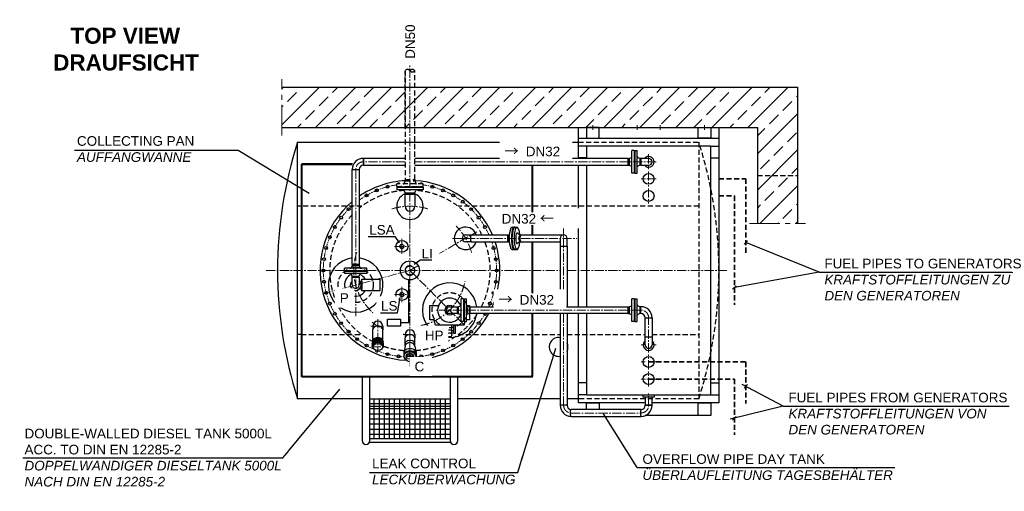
# Model space of a CAD drawing. Header units: millimetres. Extents: x -1994 to 34849, y -5138 to 8304.
# Tile 7 of 19: x -1879 to 4256, y 714 to 3653. Entities that reach past the tile are written whole.
import ezdxf

# ---------------------------------------------------------------- set-up
doc = ezdxf.new("R2010")
doc.units = ezdxf.units.MM
doc.linetypes.add('HIDDEN', pattern=[9.525, 6.35, -3.175])
doc.linetypes.add('MITTE2', pattern=[28.575, 19.05, -3.175, 3.175, -3.175])
doc.styles.add('LBB3.5M1000', font='isocp.shx', dxfattribs={"height": 3.5})

msp = doc.modelspace()

# ---------------------------------------------------------------- hatches: boundary and pattern name
h = msp.add_hatch(color=256)
h.dxf.hatch_style = 1
h.paths.add_polyline_path([(-120.39852, 2755.12532), (-125.39852, 2750.12538), (-120.39852, 2750.12538)])
h = msp.add_hatch(color=256)
h.dxf.hatch_style = 1
h.paths.add_polyline_path([(-115.39862, 2750.12532), (-120.39852, 2750.12532), (-120.39852, 2745.12538)])
h = msp.add_hatch(color=256)
h.dxf.hatch_style = 1
h.paths.add_polyline_path([(-120.39852, 1430.12538), (-125.39852, 1430.12538), (-120.39852, 1425.12538)])
h = msp.add_hatch(color=256)
h.dxf.hatch_style = 1
h.paths.add_polyline_path([(-120.39852, 1435.12538), (-120.39852, 1430.12538), (-115.39852, 1430.12538)])
h = msp.add_hatch(color=256)
h.dxf.hatch_style = 1
h.paths.add_polyline_path([(1310.73513, 1435.12538), (1310.73513, 1430.12538), (1305.73513, 1430.12538)])
h = msp.add_hatch(color=256)
h.dxf.hatch_style = 1
h.paths.add_polyline_path([(1310.73513, 1430.12538), (1315.73513, 1430.12538), (1310.73513, 1425.12538)])
h = msp.add_hatch()
h.set_pattern_fill('NET', color=256, scale=10)
h.set_pattern_definition([(0, (552.1, 1165.125), (0, 31.75), []), (90, (552.1, 1165.125), (-31.75, 2e-15), [])])
h.paths.add_polyline_path([(302.1015, 1290.12539), (802.1015, 1290.12539), (802.1015, 1040.12539), (302.1015, 1040.12539)])

# ---------------------------------------------------------------- linework, layer by layer
at = {"linetype": 'MITTE2', "lineweight": 18, "ltscale": 10}
for p, q in [((-245.36843, 2931.46864), (-245.36843, 3281.46864)), ((2667.08733, 2381.86132), (3017.08733, 2381.86132))]:
    msp.add_line(p, q, dxfattribs=at)
for p, q in [((-245.36843, 3231.46864), (2967.08733, 3231.46864)), ((2967.08733, 3231.46864), (2967.08733, 2381.86132)), ((-245.36843, 2981.46864), (2717.08733, 2981.46864)), ((2717.08733, 2981.46864), (2717.08733, 2381.86132)), ((1652.31528, 2865.12535), (1602.08733, 2865.12535)), ((1949.58733, 2837.05012), (1935.58733, 2837.05012)), ((1935.58733, 2697.05012), (1935.58733, 2837.05012)), ((1949.58733, 2837.05012), (1949.58733, 2697.05012)), ((1953.58733, 2837.05012), (1953.58733, 2697.05012)), ((1953.58733, 2837.05012), (1967.58733, 2837.05012)), ((1967.58733, 2697.05012), (1967.58733, 2837.05012)), ((2426.85937, 2865.12535), (2477.08733, 2865.12535)), ((262.02744, 2745.85012), (262.02744, 2788.25012)), ((1652.31528, 2791.45635), (1602.08733, 2791.45635)), ((1911.58733, 2745.85012), (1911.58733, 2788.25012)), ((1911.58733, 2788.25012), (1917.58733, 2788.25012)), ((1917.58733, 2788.25012), (1931.70773, 2793.58449)), ((1917.58733, 2785.25012), (1917.58733, 2748.85012)), ((1951.58733, 2806.05012), (1951.58733, 2728.05012)), ((1951.58733, 2806.05012), (1951.58733, 2806.05012)), ((1951.58733, 2806.05012), (1951.58733, 2806.05012)), ((1985.58733, 2788.25012), (1971.46692, 2793.58449)), ((1991.58733, 2788.25012), (1985.58733, 2788.25012)), ((1985.58733, 2785.25012), (1985.58733, 2748.85012)), ((2039.58733, 2788.25012), (1991.58733, 2788.25012)), ((1991.58733, 2788.25012), (1991.58733, 2745.85012)), ((1991.58733, 2745.85012), (1991.58733, 2788.25012)), ((2426.85937, 2791.45635), (2477.08733, 2791.45635)), ((-125.39852, 2750.12538), (-120.39852, 2755.12532)), ((-120.39852, 2745.12538), (-115.39857, 2750.12538)), ((1911.58733, 2745.85012), (1917.58733, 2745.85012)), ((1917.58733, 2745.85012), (1931.70773, 2740.51574)), ((1951.58733, 2728.05012), (1951.58733, 2728.05012)), ((1951.58733, 2728.05012), (1951.58733, 2728.05012)), ((1985.58733, 2745.85012), (1971.46692, 2740.51574)), ((1991.58733, 2745.85012), (1985.58733, 2745.85012)), ((1991.58733, 2745.85012), (2039.58733, 2745.85012)), ((1949.58733, 2697.05012), (1935.58733, 2697.05012)), ((1953.58733, 2697.05012), (1967.58733, 2697.05012)), ((469.6015, 2608.12531), (634.6015, 2608.12531)), ((469.6015, 2608.12531), (469.6015, 2593.12531)), ((634.6015, 2593.12531), (469.6015, 2593.12531)), ((501.1015, 2611.12531), (603.1015, 2611.12531)), ((521.9515, 2574.12531), (516.08515, 2589.29004)), ((582.2515, 2574.12531), (588.11785, 2589.29004)), ((521.9515, 2566.12531), (521.9515, 2574.12531)), ((521.9515, 2566.12531), (582.2515, 2566.12531)), ((521.95155, 2490.12531), (521.95155, 2566.12531)), ((521.95155, 2566.12531), (582.25155, 2566.12531)), ((523.9515, 2574.12531), (580.2515, 2574.12531)), ((582.2515, 2566.12531), (582.2515, 2574.12531)), ((582.25155, 2566.12531), (582.25155, 2490.12531)), ((-125.39852, 2490.12535), (-147.89849, 2490.12535)), ((898.51167, 2311.32533), (934.08836, 2311.32533)), ((934.08836, 2311.32533), (1171.41281, 2311.32533)), ((1236.97558, 2311.32531), (1509.72145, 2311.3253)), ((1488.55652, 2290.12533), (1488.55652, 2242.12533)), ((1530.95652, 2242.12533), (1530.95652, 2290.12533)), ((2655.5742, 2275.12365), (2633.95082, 2253.50027)), ((934.08836, 2268.92533), (898.51167, 2268.92533)), ((934.08836, 2268.92533), (1171.41281, 2268.92533)), ((1188.67928, 2220.12533), (1202.20225, 2220.12533)), ((1206.06595, 2220.12533), (1219.58891, 2220.12533)), ((1236.97558, 2268.92533), (1219.58891, 2257.97812)), ((1236.97558, 2268.92533), (1488.55652, 2268.92533)), ((1488.55652, 2242.12533), (1488.55652, 1863.838)), ((1488.55652, 2242.12533), (1530.95652, 2242.12533)), ((1530.95652, 2242.12533), (1530.95652, 1863.838)), ((144.02745, 2089.53852), (144.02745, 2103.53852)), ((284.02745, 2103.53852), (144.02745, 2103.53852)), ((144.02745, 2089.53852), (284.02745, 2089.53852)), ((175.02745, 2087.53852), (253.02745, 2087.53852)), ((175.02745, 2087.53852), (175.02745, 2087.53852)), ((175.02745, 2087.53852), (175.02745, 2087.53852)), ((192.82745, 2121.53852), (187.49308, 2107.41811)), ((235.22745, 2127.53852), (192.82745, 2127.53852)), ((192.82745, 2127.53852), (192.82745, 2121.53852)), ((195.82745, 2121.53852), (232.22745, 2121.53852)), ((235.22745, 2127.53852), (235.22745, 2121.53852)), ((235.22745, 2121.53852), (240.56183, 2107.41811)), ((253.02745, 2087.53852), (253.02745, 2087.53852)), ((253.02745, 2087.53852), (253.02745, 2087.53852)), ((284.02745, 2089.53852), (284.02745, 2103.53852)), ((144.02745, 2085.53852), (284.02745, 2085.53852)), ((144.02745, 2085.53852), (144.02745, 2071.53852)), ((284.02745, 2071.53852), (144.02745, 2071.53852)), ((192.82745, 2053.53852), (187.49308, 2067.65892)), ((192.82745, 2047.53852), (192.82745, 2053.53852)), ((192.82745, 1999.53852), (192.82745, 2047.53852)), ((192.82745, 2047.53852), (235.22745, 2047.53852)), ((235.22745, 2047.53852), (192.82745, 2047.53852)), ((195.82745, 2053.53852), (232.22745, 2053.53852)), ((235.22745, 2053.53852), (240.56183, 2067.65892)), ((235.22745, 2047.53852), (235.22745, 2053.53852)), ((235.22745, 2047.53852), (235.22745, 1999.53852)), ((284.02745, 2085.53852), (284.02745, 2071.53852)), ((545.17526, 1764.71002), (545.17526, 2031.06358)), ((2584.45227, 1994.37877), (2562.8289, 1972.7554)), ((885.58888, 1912.638), (871.58888, 1912.638)), ((871.58888, 1772.638), (871.58888, 1912.638)), ((885.58888, 1912.638), (885.58888, 1772.638)), ((889.58888, 1912.638), (889.58888, 1772.638)), ((889.58888, 1912.638), (903.58888, 1912.638)), ((903.58888, 1772.638), (903.58888, 1912.638)), ((1949.58733, 1912.638), (1935.58733, 1912.638)), ((1935.58733, 1772.638), (1935.58733, 1912.638)), ((1949.58733, 1912.638), (1949.58733, 1772.638)), ((1953.58733, 1912.638), (1953.58733, 1772.638)), ((1953.58733, 1912.638), (1967.58733, 1912.638)), ((1967.58733, 1772.638), (1967.58733, 1912.638)), ((799.58888, 1863.838), (847.58888, 1863.838)), ((847.58888, 1821.438), (847.58888, 1863.838)), ((847.58888, 1863.838), (853.58888, 1863.838)), ((847.58888, 1863.838), (847.58888, 1821.438)), ((853.58888, 1863.838), (867.70928, 1869.17237)), ((853.58888, 1860.838), (853.58888, 1824.438)), ((887.58888, 1881.638), (887.58888, 1803.638)), ((887.58888, 1881.638), (887.58888, 1881.638)), ((887.58888, 1881.638), (887.58888, 1881.638)), ((921.58888, 1863.838), (907.46847, 1869.17237)), ((927.58888, 1863.838), (921.58888, 1863.838)), ((921.58888, 1860.838), (921.58888, 1824.438)), ((927.58888, 1821.438), (927.58888, 1863.838)), ((1911.58733, 1821.438), (1911.58733, 1863.838)), ((1911.58733, 1863.838), (1917.58733, 1863.838)), ((1917.58733, 1863.838), (1931.70773, 1869.17237)), ((1917.58733, 1860.838), (1917.58733, 1824.438)), ((1951.58733, 1881.638), (1951.58733, 1803.638)), ((1951.58733, 1881.638), (1951.58733, 1881.638)), ((1951.58733, 1881.638), (1951.58733, 1881.638)), ((1985.58733, 1863.838), (1971.46692, 1869.17237)), ((1991.58733, 1863.838), (1985.58733, 1863.838)), ((1985.58733, 1860.838), (1985.58733, 1824.438)), ((1991.58733, 1821.438), (1991.58733, 1863.838)), ((847.58888, 1821.438), (799.58888, 1821.438)), ((847.58888, 1821.438), (853.58888, 1821.438)), ((853.58888, 1821.438), (867.70928, 1816.10362)), ((887.58888, 1803.638), (887.58888, 1803.638)), ((887.58888, 1803.638), (887.58888, 1803.638)), ((921.58888, 1821.438), (907.46847, 1816.10362)), ((927.58888, 1821.438), (921.58888, 1821.438)), ((1488.55652, 1821.438), (1488.55652, 1249.48444)), ((1530.95652, 1821.438), (1530.95652, 1249.48444)), ((1911.58733, 1821.438), (1917.58733, 1821.438)), ((1917.58733, 1821.438), (1931.70773, 1816.10362)), ((1951.58733, 1803.638), (1951.58733, 1803.638)), ((1951.58733, 1803.638), (1951.58733, 1803.638)), ((1985.58733, 1821.438), (1971.46692, 1816.10362)), ((1991.58733, 1821.438), (1985.58733, 1821.438)), ((321.95159, 1743.71522), (321.95159, 1721.45533)), ((321.95159, 1653.32223), (321.95159, 1721.45533)), ((382.25159, 1743.71522), (382.25159, 1721.45533)), ((382.25159, 1653.32223), (382.25159, 1721.45533)), ((493.58013, 1764.71002), (545.17526, 1764.71002)), ((887.08888, 1748.7177), (712.08888, 1748.7177)), ((813.0472, 1718.26412), (786.13056, 1718.2755)), ((885.58888, 1772.638), (871.58888, 1772.638)), ((889.58888, 1772.638), (903.58888, 1772.638)), ((1949.58733, 1772.638), (1935.58733, 1772.638)), ((1953.58733, 1772.638), (1967.58733, 1772.638)), ((-125.39852, 1690.12535), (-147.89851, 1690.12538)), ((325.44331, 1657.27398), (325.44331, 1650.44673)), ((327.14358, 1658.71323), (327.14358, 1651.73334)), ((329.32206, 1660.26629), (329.32206, 1653.15271)), ((331.4474, 1661.53761), (331.4474, 1654.33424)), ((334.21035, 1662.90495), (334.21035, 1655.62136)), ((337.39836, 1664.15505), (337.39836, 1656.8107)), ((341.11771, 1665.24321), (341.11771, 1657.85436)), ((345.20898, 1666.04189), (345.20898, 1658.62478)), ((349.40653, 1666.4699), (349.40653, 1659.03905)), ((354.79665, 1666.4699), (354.79665, 1659.03905)), ((358.9942, 1666.04189), (358.9942, 1658.62478)), ((363.08548, 1665.24321), (363.08548, 1657.85436)), ((366.80483, 1664.15505), (366.80483, 1656.8107)), ((369.99284, 1662.90495), (369.99284, 1655.62136)), ((372.75578, 1661.53761), (372.75578, 1654.33424)), ((374.88112, 1660.26629), (374.88112, 1653.15271)), ((377.0596, 1658.71323), (377.0596, 1651.73334)), ((378.75987, 1657.27398), (378.75987, 1650.44673)), ((521.95155, 1690.12539), (521.95155, 1667.86551)), ((521.95155, 1618.12164), (521.95155, 1667.86551)), ((582.25155, 1690.12539), (582.25155, 1667.86551)), ((582.25155, 1618.12146), (582.25155, 1667.86551)), ((2018.38733, 1625.90233), (2018.38733, 1673.90233)), ((2060.78733, 1673.90233), (2060.78733, 1625.90233)), ((316.18436, 1622.10306), (316.18436, 1624.56933)), ((316.25604, 1630.78087), (316.25604, 1634.49747)), ((316.25604, 1630.78087), (317.20247, 1630.78087)), ((318.44754, 1642.0177), (318.44754, 1642.74933)), ((318.44754, 1633.74864), (318.44754, 1638.3011)), ((318.44754, 1616.47178), (318.44754, 1623.29914)), ((318.82233, 1646.29091), (318.82233, 1642.72192)), ((319.34743, 1648.21558), (319.34743, 1643.61985)), ((320.0038, 1649.90219), (320.0038, 1644.62904)), ((321.02118, 1651.8763), (321.02118, 1646.00716)), ((322.30111, 1653.8066), (322.30111, 1647.50525)), ((323.79617, 1655.62174), (323.79617, 1649.01262)), ((380.40701, 1655.62174), (380.40701, 1649.01262)), ((381.90207, 1653.8066), (381.90207, 1647.50525)), ((383.182, 1651.8763), (383.182, 1646.00716)), ((384.19938, 1649.90219), (384.19938, 1644.62904)), ((384.85575, 1648.21558), (384.85575, 1643.61985)), ((385.38085, 1646.29091), (385.38085, 1642.72192)), ((385.75564, 1642.0177), (385.75564, 1642.74933)), ((385.75564, 1633.74864), (385.75564, 1638.3011)), ((385.75564, 1616.47178), (385.75564, 1623.29914)), ((387.94715, 1630.78087), (387.00071, 1630.78087)), ((387.94715, 1630.78087), (387.94715, 1634.49747)), ((388.01882, 1622.10306), (388.01882, 1624.56933)), ((521.95155, 1618.12164), (513.564, 1577.91566)), ((582.25155, 1618.12146), (590.6391, 1577.91566)), ((513.33726, 1574.95533), (513.33726, 1560.56662)), ((513.33726, 1558.49087), (513.33726, 1553.69463)), ((526.8929, 1538.8263), (526.8929, 1541.22442)), ((528.92777, 1552.25576), (528.92777, 1548.24054)), ((575.27532, 1552.25576), (575.27532, 1548.24054)), ((577.31019, 1538.8263), (577.31019, 1541.22442)), ((590.86583, 1574.95533), (590.86583, 1560.56662)), ((590.86583, 1558.49087), (590.86583, 1553.69463)), ((-120.39852, 1425.12538), (-125.39852, 1430.12538)), ((-115.39852, 1430.12538), (-120.39852, 1435.12538)), ((1305.73513, 1430.12538), (1310.73513, 1435.12538)), ((1315.73513, 1430.12538), (1310.73513, 1425.12538)), ((1310.73513, 1425.12538), (1310.73513, 1430.12538)), ((1310.73513, 1425.12538), (1315.73513, 1430.12538)), ((1652.31528, 1388.79435), (1602.08733, 1388.79435)), ((2426.85937, 1388.79435), (2477.08733, 1388.79435)), ((2655.5742, 1378.47102), (2633.95082, 1356.84764)), ((1652.31528, 1315.12535), (1602.08733, 1315.12535)), ((2426.85937, 1315.12535), (2477.08733, 1315.12535)), ((1530.95652, 1249.48444), (1488.55652, 1249.48444)), ((2060.78733, 1249.53063), (2018.38733, 1249.53063)), ((1993.22289, 1222.73063), (1556.04678, 1222.73063)), ((1556.04678, 1180.33063), (1993.22289, 1180.33063)), ((2347.08733, 1185.12535), (2016.92075, 1185.12535)), ((2584.45227, 1179.48684), (2562.8289, 1157.86346))]:
    msp.add_line(p, q)
at = {"linetype": 'MITTE2', "lineweight": 18}
for p, q in [((1692.08733, 2996.07782), (1692.08733, 2967.32945)), ((1967.08733, 2996.07782), (1967.08733, 2967.32945)), ((2112.08733, 2996.07782), (2112.08733, 2967.32945)), ((2387.08733, 2996.07782), (2387.08733, 2967.32945))]:
    msp.add_line(p, q, dxfattribs=at)
at = {"linetype": 'MITTE2', "lineweight": 5, "ltscale": 3}
for p, q in [((521.9515, 2767.05012), (262.00198, 2767.05012)), ((2086.39287, 2767.05012), (582.2515, 2767.05012)), ((2086.39287, 2767.05012), (1992.78178, 2767.05012)), ((2039.58733, 2813.85566), (2039.58733, 2720.24457)), ((214.02745, 2719.08968), (214.02726, 1795.86992)), ((2039.58733, 2707.50479), (2039.58733, 2613.8937)), ((2086.39287, 2660.69925), (1992.78178, 2660.69925)), ((2039.58733, 2601.15392), (2039.58733, 2507.54283)), ((1509.75652, 2371.96854), (1509.75652, 1863.838)), ((502.10153, 2193.32069), (502.10153, 2286.93006)), ((715.38258, 2184.39575), (969.38999, 2331.047)), ((816.66844, 2290.12533), (1591.59975, 2290.12533)), ((455.29684, 2240.12538), (548.90622, 2240.12538)), ((-344.1586, 2090.12535), (144.02745, 2090.12535)), ((552.10154, 2090.12535), (17.29791, 1946.82589)), ((284.02745, 2090.12535), (1488.55652, 2090.12535)), ((552.1015, 2090.12538), (603.98143, 2120.07827)), ((552.1015, 2090.12538), (892.81613, 1749.41075)), ((1530.95652, 2090.12535), (2527.08733, 2090.12535)), ((502.10153, 1986.93001), (502.10153, 1893.32064)), ((455.29684, 1940.12532), (548.90622, 1940.12532)), ((1991.58733, 1842.638), (705.44978, 1842.638)), ((352.10159, 1786.79855), (352.10159, 1594.86934)), ((1509.75652, 1821.438), (1509.75652, 1249.48444)), ((2039.58733, 1579.09678), (2039.58733, 1794.638)), ((309.01826, 1743.71522), (395.18492, 1743.71522)), ((509.01821, 1690.12539), (595.18488, 1690.12539)), ((312.97825, 1613.01266), (391.22493, 1613.01266)), ((2018.38733, 1625.90233), (1992.78178, 1625.90233)), ((2086.39287, 1625.90233), (2060.78733, 1625.90233)), ((517.73672, 1538.8263), (586.46638, 1538.8263)), ((2039.58733, 1472.74591), (2039.58733, 1566.357)), ((2018.38733, 1519.55146), (1992.78178, 1519.55146)), ((2086.39287, 1519.55146), (2060.78733, 1519.55146)), ((2086.39287, 1413.20058), (1992.78178, 1413.20058)), ((2039.58733, 1366.39504), (2039.58733, 1460.00613)), ((2039.58733, 1249.53063), (2039.58733, 1323.37068)), ((1556.04678, 1201.53063), (1993.22289, 1201.53063))]:
    msp.add_line(p, q, dxfattribs=at)
at = {"linetype": 'HIDDEN', "ltscale": 5}
for p, q in [((521.9515, 2648.12531), (516.08515, 2632.96059)), ((521.9515, 2656.12531), (582.2515, 2656.12531)), ((521.9515, 2656.12531), (521.9515, 2648.12531)), ((523.9515, 2648.12531), (580.2515, 2648.12531)), ((582.2515, 2656.12531), (582.2515, 2648.12531)), ((582.2515, 2648.12531), (588.11785, 2632.96059)), ((2717.08733, 2681.46864), (2967.08733, 2681.46864)), ((469.6015, 2614.12531), (469.6015, 2629.12531)), ((634.6015, 2629.12531), (469.6015, 2629.12531)), ((469.6015, 2614.12531), (634.6015, 2614.12531)), ((501.1015, 2611.12531), (501.1015, 2611.12531)), ((603.1015, 2611.12531), (603.1015, 2611.12531)), ((634.6015, 2614.12531), (634.6015, 2629.12531)), ((634.6015, 2608.12531), (634.6015, 2593.12531)), ((252.10147, 2490.12535), (-125.39852, 2490.12535)), ((2352.07313, 2490.12535), (852.10154, 2490.12535)), ((-125.39852, 1690.12535), (252.10154, 1690.12535)), ((852.10147, 1690.12535), (1488.55652, 1690.12535)), ((1530.95652, 1690.12535), (2018.38733, 1690.12535)), ((2060.78733, 1690.12535), (2352.07313, 1690.12535))]:
    msp.add_line(p, q, dxfattribs=at)
for points in [[(521.95161, 2980.49247), (521.95161, 3334.59872), (521.9515, 2656.12531), (582.2515, 2656.12531), (582.2515, 3334.59872)], [(1602.08733, 2890.12535), (2352.07313, 2890.12535), (2352.07313, 1290.12535), (1602.08733, 1290.12535)]]:
    msp.add_lwpolyline(points, dxfattribs=at)
for points in [[(1602.08733, 2915.12535), (1602.08733, 2981.46835), (2477.08733, 2981.46835), (2477.08733, 2915.12535)], [(-147.8985, 2090.12535), (-147.89848, 2890.12535), (1602.08733, 2890.12535)], [(1602.08733, 2788.25012), (1602.08733, 2915.12535), (2477.08733, 2915.12535), (2477.08733, 1265.12535), (2060.78733, 1265.12535)], [(1652.31528, 1821.438), (1652.31528, 1315.12535), (2426.85937, 1315.12535), (2426.85937, 2865.12535), (1652.31528, 2865.12535), (1652.31528, 2788.25012)], [(521.9515, 2788.25012), (262.00198, 2788.25012), (262.00198, 2745.85012), (521.9515, 2745.85012)], [(582.2515, 2745.85012), (1911.58733, 2745.85012), (1911.58733, 2788.25012), (582.2515, 2788.25012)], [(194.63872, 2755.12532), (-120.39852, 2755.12532), (-120.39852, 2750.12532), (191.86123, 2750.12532)], [(1602.08733, 1863.838), (1602.08733, 2745.85012)], [(1652.31528, 2745.85012), (1652.31528, 1863.838)], [(253.8015, 1290.12539), (-147.89852, 1290.1254), (-147.8985, 2090.12535)], [(237.11921, 2023.84636), (252.1783, 2023.84636), (252.1783, 1973.39082), (235.01311, 1973.39082)], [(868.71285, 1871.73914), (870.75816, 1871.73914)], [(904.4196, 1871.73914), (922.34993, 1871.73914), (922.34993, 1863.838)], [(922.34993, 1821.438), (922.34993, 1782.26484), (903.58888, 1782.26484)], [(2018.38733, 1265.12535), (1602.08733, 1265.12535), (1602.08733, 1821.438)], [(786.13056, 1748.7177), (786.13056, 1687.8333)], [(813.0472, 1687.8333), (813.0472, 1748.7177)], [(893.4983, 1772.638), (887.08888, 1748.7177)], [(786.13056, 1713.97637), (773.93631, 1713.97637), (773.93631, 1702.02483), (786.13056, 1702.02483)], [(813.0472, 1702.02483), (825.24144, 1702.02483), (825.24144, 1713.97637), (813.0472, 1713.97637)], [(1310.73513, 1425.12538), (-120.39852, 1425.12538), (-120.39852, 1430.12538), (1315.73513, 1430.12538)], [(302.1015, 1030.12539), (302.1015, 1425.12538), (253.8015, 1425.12538), (253.8015, 1030.12539)], [(850.4015, 1030.12539), (850.4015, 1425.12538), (802.1015, 1425.12538), (802.1015, 1030.12539)], [(1488.55652, 1290.12535), (850.4015, 1290.12535)], [(1602.08733, 1290.12535), (1530.95652, 1290.12535)], [(802.1015, 1241.82538), (302.1015, 1241.82539)], [(1652.08733, 1222.73063), (1652.08733, 1265.12535), (1732.08733, 1265.12535), (1732.08733, 1222.73063)], [(299.93382, 1020.12539), (804.26918, 1020.12539)], [(802.1015, 1040.12539), (302.1015, 1040.12539)]]:
    msp.add_lwpolyline(points)
for points in [[(1732.08733, 2981.46835), (1652.08733, 2981.46835), (1652.08733, 2915.12535), (1732.08733, 2915.12535)], [(2347.08733, 2981.46835), (2427.08733, 2981.46835), (2427.08733, 2915.12535), (2347.08733, 2915.12535)], [(-125.39852, 1430.12538), (-120.39852, 1430.12538), (-120.39852, 2750.12538), (-125.39852, 2750.12538)], [(192.82745, 2719.08968), (235.22745, 2719.08968), (235.22745, 2127.53852), (192.82745, 2127.53852)], [(252.1783, 1963.09614), (252.1783, 2035.9809), (364.83417, 2035.9809), (364.83417, 1963.09614)], [(927.58888, 1863.838), (1911.58733, 1863.838), (1911.58733, 1821.438), (927.58888, 1821.438)], [(2018.38733, 1794.638), (2060.78733, 1794.638), (2060.78733, 1673.90233), (2018.38733, 1673.90233)], [(773.93631, 1748.7177), (765.97851, 1748.7177), (765.97851, 1696.83566), (773.93631, 1696.83566)], [(825.24144, 1748.7177), (833.19924, 1748.7177), (833.19924, 1696.83566), (825.24144, 1696.83566)], [(354.07637, 1639.31643), (354.07637, 1666.37174), (350.12682, 1666.37174), (350.12682, 1639.31643)], [(302.1015, 1290.12539), (802.1015, 1290.12539), (802.1015, 1040.12539), (302.1015, 1040.12539)], [(2005.83577, 1315.12535), (2073.33888, 1315.12535), (2073.33888, 1299.53063), (2005.83577, 1299.53063)], [(2018.38733, 1249.53063), (2060.78733, 1249.53063), (2060.78733, 1299.53063), (2018.38733, 1299.53063)], [(2347.08733, 1265.12535), (2427.08733, 1265.12535), (2427.08733, 1185.12535), (2347.08733, 1185.12535)]]:
    msp.add_lwpolyline(points, close=True)
at = {"linetype": 'HIDDEN', "lineweight": 35, "ltscale": 5}
for points in [[(2477.08733, 2660.69925), (2644.76251, 2660.69925), (2644.76251, 2195.98082)], [(2477.08733, 2554.34837), (2573.64058, 2554.34837), (2573.64058, 1876.72249)], [(2039.58733, 1519.55146), (2644.76251, 1519.55146), (2644.76251, 1260.45391)], [(2039.58733, 1413.20058), (2573.64058, 1413.20058), (2573.64058, 1065.98887)]]:
    msp.add_lwpolyline(points, dxfattribs=at)
msp.add_lwpolyline([(712.08888, 1748.7177), (704.09294, 1778.55893, 0.3394542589), (699.26331, 1782.26484), (676.82783, 1782.26484), (676.82783, 1871.73914), (730.4649, 1871.73914)], format="xyb")
for centre, radius in [((2039.58733, 2660.69925), 33.75156), ((345.45243, 2589.02029), 9), ((412.3392, 2611.72529), 9), ((691.86376, 2611.7253), 9), ((758.75053, 2589.02031), 9), ((2039.58733, 2554.34837), 33.75156), ((282.10145, 2557.77907), 9), ((822.10156, 2557.77906), 9), ((880.83265, 2518.53617), 9), ((170.26383, 2471.963), 9), ((933.93915, 2471.96303), 9), ((123.69069, 2418.85651), 9), ((980.51229, 2418.85654), 9), ((84.44777, 2360.12534), 9), ((1019.75521, 2360.12537), 9), ((53.20655, 2296.77439), 9), ((502.10153, 2240.12538), 36.93654), ((30.50155, 2229.88762), 9), ((1073.70144, 2229.88766), 9), ((16.72127, 2160.60948), 9), ((552.10153, 2090.12532), 59.46646), ((1087.48172, 2160.60952), 9), ((12.1015, 2090.12534), 9), ((1092.1015, 2090.12538), 9), ((16.72128, 2019.64119), 9), ((1087.48173, 2019.64121), 9), ((502.10153, 1940.12532), 36.93654), ((30.50156, 1950.36305), 9), ((1073.70145, 1950.36307), 9), ((53.20656, 1883.47629), 9), ((1050.99645, 1883.4763), 9), ((84.44779, 1820.12534), 9), ((123.6907, 1761.39417), 9), ((980.51231, 1761.39418), 9), ((170.26385, 1708.28768), 9), ((223.37034, 1661.71454), 9), ((799.58888, 1687.8333), 13.45832), ((799.58888, 1687.8333), 12.40041), ((880.83268, 1661.71455), 9), ((933.93916, 1708.28769), 9), ((282.10151, 1622.47163), 9), ((758.75056, 1591.2304), 9), ((822.1015, 1622.47163), 9), ((412.33922, 1568.5254), 9), ((481.61736, 1554.74512), 9), ((622.58565, 1554.74513), 9), ((691.86379, 1568.52541), 9), ((2039.58733, 1519.55146), 33.75156), ((2039.58733, 1413.20058), 33.75156)]:
    msp.add_circle(centre, radius)
at = {"linetype": 'HIDDEN'}
for centre, radius in [((502.10153, 2240.12538), 12.25), ((552.10155, 2090.12532), 28.5), ((502.10153, 1940.12532), 12.25)]:
    msp.add_circle(centre, radius, dxfattribs=at)
at = {"linetype": 'HIDDEN', "ltscale": 5}
for centre in [(214.02745, 1999.53852), (799.58888, 1842.638)]:
    msp.add_circle(centre, 109.55, dxfattribs=at)
for centre, radius, start, end in [((537.02658, 3323.80005), 18.54363, 35.615204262, 144.384795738), ((567.17653, 3323.80005), 18.54363, 35.615204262, 144.384795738), ((567.17653, 3345.3974), 18.54363, 215.615204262, 324.384795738), ((-145.12915, 2090.12535), 2622.21647, 342.236697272, 17.763302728), ((552.1015, 2090.12538), 500, 94.11070548, 129.32719471), ((498.1015, 2611.12531), 3, 0, 90), ((498.1015, 2611.12531), 3, 270, 0), ((510.48926, 2635.12531), 6, 270, 338.851431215), ((552.1015, 2090.12538), 500, 26.257104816, 85.88929452), ((593.71374, 2635.12531), 6, 201.148568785, 270), ((606.1015, 2611.12531), 3, 90, 180), ((606.1015, 2611.12531), 3, 180, 270), ((552.1015, 2090.12538), 500, 135.934738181, 242.235359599), ((552.1015, 2090.12538), 500, 333.091002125, 20.952871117), ((552.1015, 2090.12538), 500, 274.09714665, 327.494894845), ((552.1015, 2090.12538), 500, 250.788309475, 265.902862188)]:
    msp.add_arc(centre, radius, start, end, dxfattribs=at)
for centre, radius, start, end in [((2349.3038, 2090.12535), 2622.21647, 162.236697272, 180), ((262.02744, 2719.05012), 69.2, 90, 180), ((1929.58733, 2799.19732), 6, 290.695450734, 0), ((1951.58733, 2808.05012), 2, 180, 270), ((1951.58733, 2808.05012), 2, 270, 0), ((1973.58733, 2799.19732), 6, 180, 249.304549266), ((2039.58733, 2767.05012), 33.75156, 218.911494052, 141.088505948), ((2039.58733, 2767.05012), 21.2, 270, 90), ((262.02744, 2719.05012), 26.8, 90, 180), ((1929.58733, 2734.90291), 6, 0, 69.304549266), ((1951.58733, 2726.05012), 2, 90, 180), ((1951.58733, 2726.05012), 2, 0, 90), ((1973.58733, 2734.90291), 6, 110.695450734, 180), ((552.1015, 2090.12538), 560, 93.086256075, 124.461095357), ((552.1015, 2090.12538), 560, 23.26596819, 86.913743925), ((481.61734, 2625.50557), 9, 23.715351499, 156.284648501), ((510.48926, 2587.12531), 6, 21.148568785, 90), ((593.71374, 2587.12531), 6, 90, 158.851431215), ((622.58562, 2625.50558), 9, 23.71531568, 156.28468432), ((552.1015, 2090.12538), 560, 129.908303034, 267.713457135), ((552.10159, 2490.12531), 82.5, 111.435626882, 68.564509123), ((552.10155, 2490.12531), 30.15, 180, 0), ((552.10159, 2490.12531), 30.15, 180, 360), ((898.51167, 2290.12533), 70, 17.629289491, 342.370709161), ((898.51167, 2290.12533), 21.2, 90, 270), ((1509.75652, 2290.12533), 21.2, 0, 180), ((552.1015, 2090.12538), 560, 336.166223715, 18.619728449), ((214.02745, 1999.53852), 170, 97.163771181, 82.836228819), ((2349.3038, 2090.12535), 2622.21647, 180, 197.763302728), ((173.02745, 2087.53852), 2, 0, 90), ((173.02745, 2087.53852), 2, 270, 0), ((181.88025, 2109.53852), 6, 270, 339.304549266), ((246.17466, 2109.53852), 6, 200.695450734, 270), ((255.02745, 2087.53852), 2, 90, 180), ((255.02745, 2087.53852), 2, 180, 270), ((214.02745, 1999.53852), 70, 111.308017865, 328.627131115), ((214.02745, 1999.53852), 33.5276, 129.221115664, 50.778884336), ((181.88025, 2065.53852), 6, 20.695450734, 90), ((214.02745, 1999.53852), 70, 31.372868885, 68.691982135), ((246.17466, 2065.53852), 6, 90, 159.304549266), ((214.02745, 1999.53852), 21.2, 180, 0), ((799.58888, 1842.638), 170, 7.163771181, 352.836228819), ((799.58888, 1842.638), 75, 21.500692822, 338.499307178), ((799.58888, 1842.638), 29.32223, 46.302793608, 313.697206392), ((799.58888, 1842.638), 21.2, 90, 270), ((865.58888, 1874.78521), 6, 290.695450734, 0), ((887.58888, 1883.638), 2, 180, 270), ((887.58888, 1883.638), 2, 270, 0), ((909.58888, 1874.78521), 6, 180, 249.304549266), ((1929.58733, 1874.78521), 6, 290.695450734, 0), ((1951.58733, 1883.638), 2, 180, 270), ((1951.58733, 1883.638), 2, 270, 0), ((1973.58733, 1874.78521), 6, 180, 249.304549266), ((1991.58733, 1794.638), 69.2, 0, 90), ((552.1015, 2090.12538), 560, 272.286552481, 331.327732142), ((865.58888, 1810.49079), 6, 0, 69.304549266), ((887.58888, 1801.638), 2, 90, 180), ((887.58888, 1801.638), 2, 0, 90), ((909.58888, 1810.49079), 6, 110.695450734, 180), ((1019.86602, 1820.26967), 9, 172.541162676, 7.458837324), ((1929.58733, 1810.49079), 6, 0, 69.304549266), ((1951.58733, 1801.638), 2, 90, 180), ((1951.58733, 1801.638), 2, 0, 90), ((1973.58733, 1810.49079), 6, 110.695450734, 180), ((1991.58733, 1794.638), 26.8, 0, 90), ((352.10159, 1743.71522), 30.15, 0, 180), ((552.10155, 1690.12539), 30.15, 0, 180), ((1478.25649, 1613.2417), 58.59415, 79.875599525, 280.124400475), ((1478.25649, 1613.2417), 58.59415, 334.080313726, 25.919686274), ((2039.58733, 1625.90233), 33.75156, 128.911494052, 51.088505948), ((2039.58733, 1625.90233), 21.2, 180, 0), ((345.45245, 1591.2304), 9, 159.924684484, 2.02452612), ((1557.66536, 1249.42054), 69.10887, 179.947026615, 268.657961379), ((1557.75447, 1249.47411), 26.79795, 179.977915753, 266.346366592), ((1991.49222, 1249.57002), 26.89514, 273.689457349, 359.916076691), ((1991.55294, 1249.54487), 69.23438, 271.382116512, 359.988213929), ((277.9515, 1030.12539), 24.15, 180, 0), ((826.2515, 1030.12539), 24.15, 180, 360)]:
    msp.add_arc(centre, radius, start, end)
at = {"linetype": 'MITTE2', "lineweight": 5, "ltscale": 3}
for centre, radius, start, end in [((262.02744, 2719.05012), 48, 90, 180), ((552.10155, 2090.12535), 399.99996, 73.684792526, 106.315207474), ((552.10155, 2090.12535), 399.99996, 16.191572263, 43.808440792), ((552.10146, 2090.12532), 350, 161.169526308, 228.830438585), ((552.10146, 2090.12532), 350, 281.169812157, 348.830509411), ((1991.58733, 1794.638), 48, 0, 90), ((552.10155, 2090.12535), 399.99996, 233.825783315, 246.17422405), ((552.10155, 2090.12535), 399.99996, 263.83450473, 276.16549527), ((1557.69121, 1249.43712), 47.93471, 179.943446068, 268.034042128), ((1991.53682, 1249.55155), 48.05051, 272.010891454, 359.975054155)]:
    msp.add_arc(centre, radius, start, end, dxfattribs=at)
at = {"linetype": 'MITTE2', "lineweight": 9, "ltscale": 2}
for start, end in [(98.787937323, 125.930522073), (24.181564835, 81.212062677), (131.707056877, 245.844665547), (335.225331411, 19.336224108), (274.103442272, 330.160689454), (247.08319292, 265.896567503)]:
    msp.add_arc((552.1015, 2090.12538), 540, start, end, dxfattribs=at)
at = {"linetype": 'HIDDEN'}
for centre, radius, start in [((502.10153, 2240.12538), 13.22, 75), ((552.10155, 2090.12532), 29.805, 75.000050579), ((502.10153, 1940.12532), 13.22, 75)]:
    msp.add_arc(centre, radius, start, 345, dxfattribs=at)
for centre, major_axis, ratio, start_param, end_param in [((934.08836, 2290.12533), (0, -21.2), 0.2588190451, 3.1415926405, 6.2831853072), ((1165.49706, 2290.12532), (0, -21.19999), 0.2588191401, 3.1415926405, 6.2831853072), ((1171.29262, 2290.12532), (0, -21.19999), 0.2588191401, 3.1415926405, 6.2831853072), ((1236.97558, 2290.12532), (0, -21.19999), 0.2588191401, 3.1415926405, 6.2831853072), ((1242.77113, 2290.12532), (0, -21.19999), 0.2588191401, 3.1415926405, 6.2831853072), ((352.10159, 1721.45533), (30.15, 0), 0.7071067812, 6.2831853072, 9.4247779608), ((352.10159, 1632.83839), (-35.91723, 0), 0.7315358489, 4.7673979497, 6.2199994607), ((352.10159, 1642.74933), (-33.65405, 0), 0.7071067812, 3.1415926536, 6.2831853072), ((352.10159, 1650.74465), (30.15, 0), 0.7071067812, 0.1408575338, 3.00073512), ((352.10159, 1649.78541), (30.15, 0), 0.7071067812, 0.2091144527, 2.9324782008), ((352.10159, 1632.83839), (-35.91723, 0), 0.7315358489, 3.2047785, 4.6573800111), ((552.10155, 1667.86551), (30.15, 0), 0.7071067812, 6.2831853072, 9.4247779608), ((352.10159, 1624.56933), (-35.91723, 0), 0.7315358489, 4.7673979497, 6.643246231), ((352.10159, 1622.10306), (-35.91723, 0), 0.7315358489, 4.7673979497, 6.691861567), ((352.10159, 1616.47178), (-33.65405, 0), 0.7071067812, 4.7711013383, 7.0547854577), ((352.10159, 1629.12178), (-35.91723, 0), 0.7315358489, 4.7673979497, 6.2199994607), ((352.10159, 1623.29914), (-33.65405, 0), 0.7071067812, 4.7711013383, 6.2831853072), ((352.10159, 1629.12178), (-35.91723, 0), 0.7315358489, 3.2047785, 4.6573800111), ((352.10159, 1624.56933), (-35.91723, 0), 0.7315358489, 3.1415926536, 4.657380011), ((352.10159, 1622.10306), (-35.91723, 0), 0.7315358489, 2.732916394, 4.657380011), ((352.10159, 1623.29914), (-33.65405, 0), 0.7071067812, 3.1415926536, 4.6536766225), ((352.10159, 1616.47178), (-33.65405, 0), 0.7071067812, 2.369992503, 4.6536766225), ((552.10155, 1574.95533), (38.76429, 0), 0.7071067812, 6.2831853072, 9.4247779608), ((552.10155, 1632.51017), (30.15, 0), 0.7071067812, 0, 3.1415926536), ((552.10155, 1618.12146), (30.15, 0), 0.7071067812, 0.2965799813, 2.845012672), ((552.10155, 1553.69463), (38.76429, 0), 0.7071067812, 5.3505811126, 10.3573821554), ((552.10155, 1560.56662), (38.76429, 0), 0.7071067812, 6.2453119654, 9.4626513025), ((552.10155, 1558.49087), (38.76429, 0), 0.7071067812, 0, 3.1415926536), ((552.10155, 1553.69463), (25.20864, 0), 0.7071067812, 5.9258366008, 9.7821266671), ((552.10155, 1541.22442), (25.20864, 0), 0.7071067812, 0, 3.1415926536), ((552.10155, 1552.25576), (-23.17377, 0), 0.7071067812, 3.1415926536, 6.2831853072), ((1556.04678, 1201.53063), (0, -21.2), 0.2588190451, 3.1415926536, 6.2831853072), ((1993.22289, 1201.53063), (0, -21.2), 0.2588190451, 3.1415926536, 6.2831853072)]:
    msp.add_ellipse(centre, major_axis=major_axis, ratio=ratio, start_param=start_param, end_param=end_param)
for centre, major_axis in [((352.10159, 1613.01266), (30.44559, 0)), ((552.10155, 1538.8263), (25.20864, 0))]:
    msp.add_ellipse(centre, major_axis=major_axis, ratio=0.7071067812)

# ---------------------------------------------------------------- texts
at = {"insert": (523.47614, 3408.99913), "char_height": 60, "width": 115.9329733, "attachment_point": 1, "rotation": 90, "style": 'LBB3.5M1000', "bg_fill": 2}
msp.add_mtext('{\\fArial|b0|i0|c0|p34;DN50}', dxfattribs=at)
at = {"char_height": 60, "attachment_point": 1, "style": 'LBB3.5M1000', "bg_fill": 2}
for s, insert, width in [('{\\fArial|b0|i0|c0|p34;COLLECTING PAN\\P\\fArial|b0|i1|c0|p34;AUFFANGWANNE}', (-1522.49575, 2926.93448), 996.3707683), ('{\\fArial|b0|i0|c0|p34;FUEL PIPES TO GENERATORS\\P\\fArial|b0|i1|c0|p34;KRAFTSTOFFLEITUNGEN ZU\\PDEN GENERATOREN}', (3134.83986, 2162.83063), 1899.1788018), ('{\\fArial|b0|i0|c0|p34;FUEL PIPES FROM GENERATORS\\P\\fArial|b0|i1|c0|p34;KRAFTSTOFFLEITUNGEN VON\\PDEN GENERATOREN}', (2910.72788, 1327.82568), 1899.1788018), ('{\\fArial|b0|i0|c0|p34;DOUBLE-WALLED DIESEL TANK 5000L\\PACC. TO DIN EN 12285-2\\P\\fArial|b0|i1|c0|p34;DOPPELWANDIGER DIESELTANK 5000L\\PNACH DIN EN 12285-2}', (-1849.48128, 1103.60511), 1613.0124544), ('{\\fArial|b0|i0|c0|p34;LEAK CONTROL\\P\\fArial|b0|i1|c0|p34;LECKÜBERWACHUNG}', (316.16839, 917.26987), 903.3328141), ('{\\fArial|b0|i0|c0|p34;OVERFLOW PIPE DAY TANK\\P\\fArial|b0|i1|c0|p34;ÜBERLAUFLEITUNG TAGESBEHÄLTER}', (2000.96433, 944.36412), 1589.0544881)]:
    msp.add_mtext(s, dxfattribs=dict(at, insert=insert, width=width))

# ---------------------------------------------------------------- next in the draw order: linework, layer by layer
at = {"linetype": 'MITTE2', "lineweight": 5, "ltscale": 3}
msp.add_line((552.10155, 1490.6333), (552.10155, 3370.6842), dxfattribs=at)
for p, q in [((-1537.70656, 2840.62105), (-518.81161, 2840.62105)), ((-518.81161, 2840.62105), (-76.0276, 2572.46799)), ((3102.21594, 2079.58234), (2644.76251, 2264.31196)), ((3102.21594, 2079.58234), (2573.64058, 1983.56709)), ((3102.21594, 2079.58234), (4511.03761, 2079.58234)), ((1223.57471, 831.40405), (1461.99344, 1606.33742)), ((2878.10396, 1244.57739), (2621.24783, 1380.06275)), ((-239.66976, 921.53921), (115.12904, 1349.37462)), ((2878.10396, 1244.57739), (2548.48394, 1162.40364)), ((2878.10396, 1244.57739), (4286.92563, 1244.57739)), ((1968.34041, 862.40935), (1758.40418, 1196.01397)), ((-1860.33697, 921.53921), (-239.66976, 921.53921)), ((1968.34041, 862.40935), (3573.1856, 862.40935)), ((300.95758, 831.40405), (1223.57471, 831.40405))]:
    msp.add_line(p, q)

# ---------------------------------------------------------------- next in the draw order: texts
at = {"char_height": 60, "attachment_point": 1, "style": 'LBB3.5M1000', "bg_fill": 2}
for s, insert, width in [('{\\fSimSun|b0|i0|c134|p2;\\H1.0833x;→\\fSimSun|b0|i0|c0|p2; \\fArial|b0|i0|c0|p34;\\H0.92311x;DN32}', (1141.31229, 2866.54514), 393.0594691), ('{\\fArial|b0|i0|c0|p34;DN32 \\fSimSun|b0|i0|c134|p2;\\H1.0833x;←}', (1123.96464, 2447.15503), 482.4919777), ('{\\fArial|b0|i0|c0|p34;LSA}', (298.27609, 2373.35691), 115.9329733), ('{\\fArial|b0|i0|c0|p34;LI}', (624.70983, 2224.58727), 79.7103107), ('{\\fArial|b0|i0|c0|p34;\\C256;P}', (115.11892, 1948.28935), 60.0745986), ('{\\fSimSun|b0|i0|c134|p2;\\H1.0833x;→\\fSimSun|b0|i0|c0|p2; \\fArial|b0|i0|c0|p34;\\H0.92311x;DN32}', (1103.37183, 1942.13302), 393.0594691), ('{\\fArial|b0|i0|c0|p34;LS}', (372.21086, 1899.68265), 79.7103107), ('{\\fArial|b0|i0|c0|p34;\\C256;HP}', (645.14376, 1715.32172), 115.9329733)]:
    msp.add_mtext(s, dxfattribs=dict(at, insert=insert, width=width))

# ---------------------------------------------------------------- next in the draw order: hatches: boundary and pattern name
at = {"lineweight": 5}
h = msp.add_hatch(dxfattribs=at)
h.set_pattern_fill('ANSI33', color=256, scale=25)
h.set_pattern_definition([(45, (1360.86, 2806.66), (-112.253, 112.253), []), (45, (1473.11, 2806.66), (-112.253, 112.253), [79.375, -39.688])])
h.paths.add_polyline_path([(-245.36843, 2981.46864), (-245.36843, 3231.46864), (2967.08733, 3231.46864), (2967.08733, 2381.86132), (2717.08733, 2381.86132), (2717.08733, 2981.46864)])

# ---------------------------------------------------------------- next in the draw order: linework, layer by layer
for p, q in [((1310.73513, 2745.85014), (1310.73513, 2453.23476)), ((1315.73513, 2745.85012), (1315.73513, 2453.23476)), ((1188.67928, 2360.12533), (1202.20225, 2360.12533)), ((1206.06595, 2360.12533), (1219.58891, 2360.12533)), ((1310.73513, 2371.65919), (1310.73513, 2311.32531)), ((1315.73513, 2371.65919), (1315.73513, 2311.32531)), ((291.76836, 2301.46322), (458.24627, 2301.46322)), ((458.24627, 2301.46322), (485.77053, 2261.46234)), ((1236.97558, 2311.32531), (1219.58891, 2322.27254)), ((1310.73513, 2268.92533), (1310.73513, 1949.26601)), ((1315.73513, 2268.92533), (1315.73513, 1949.26601)), ((614.9573, 2153.40254), (578.55426, 2126.14116)), ((687.76367, 2153.40254), (614.9573, 2153.40254)), ((473.8809, 1826.28621), (491.1307, 1921.82164)), ((368.22617, 1826.28621), (473.8809, 1826.28621)), ((1310.73513, 1821.438), (1310.73513, 1430.1254)), ((1315.73513, 1821.438), (1315.73513, 1430.12538))]:
    msp.add_line(p, q)
msp.add_lwpolyline([(412.95393, 1786.53862), (493.58013, 1786.53862), (493.58013, 1742.88143), (412.95393, 1742.88143)], close=True)
for centre, major_axis, start_param, end_param in [((1188.67928, 2290.12533), (0, -70), 3.1415926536, 6.2831853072), ((1202.20225, 2290.12533), (0, -70), 3.0347595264, 6.3900184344), ((1206.06595, 2290.12533), (0, -70), 3.1415926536, 6.2831853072), ((1219.58891, 2290.12533), (0, -70), 1.8796819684, 7.5450957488), ((1219.58891, 2290.12533), (0, -32.14721), 2.8983573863, 6.5264202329)]:
    msp.add_ellipse(centre, major_axis=major_axis, ratio=0.2588190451, start_param=start_param, end_param=end_param)

# ---------------------------------------------------------------- next in the draw order: texts
at = {"insert": (580.87927, 1521.45555), "char_height": 60, "width": 79.7103107, "attachment_point": 1, "style": 'LBB3.5M1000', "bg_fill": 2}
msp.add_mtext('{\\fArial|b0|i0|c0|p34;C}', dxfattribs=at)

# ---------------------------------------------------------------- next in the draw order: texts
at = {"insert": (-1710.42221, 3602.80392), "char_height": 100, "width": 974.5839181, "attachment_point": 1, "style": 'LBB3.5M1000', "bg_fill": 2}
msp.add_mtext('\\pi147.35;{\\fArial|b1|i0|c0|p34;TOP VIEW\\P\\pi39.782;DRAUFSICHT}', dxfattribs=at)

doc.saveas('drawing.dxf')
